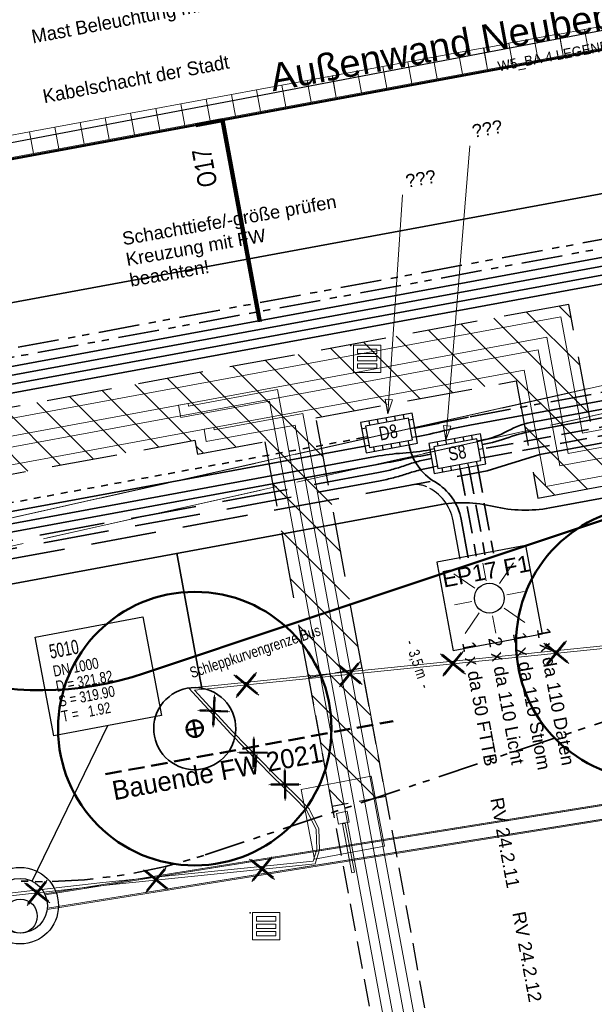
# Model space of a CAD drawing. Extents: x 3503752 to 3504470, y 5375172 to 5375556.
# Tile 29 of 77: x 3504223 to 3504234, y 5375419 to 5375437. Entities that reach past the tile are written whole.
import ezdxf

# ---------------------------------------------------------------- set-up
doc = ezdxf.new("R2010")
doc.units = 0
doc.header["$MEASUREMENT"] = 0
for name, pattern in [('1', [1.4, 0.5, -0.2, 0.5, -0.2]), ('123', [0.25001, 0.12501, -0.125]), ('140', [41.5, 15, -3.5, 15, -3.5, 1, -3.5]), ('2', [3.4, 1.2, -0.5, 1.2, -0.5]), ('211', [5, 3.75, -1.25]), ('237', [1.5, 0.75, -0.18, 0.13, -0.13, 0.13, -0.18]), ('240', [1.88, 1.25, -0.25, 0.13, -0.25]), ('39', [4.75, 4, -0.75]), ('86', [2.3751, 2.0001, -0.375]), ('89', [0.85001, 0.30001, -0.125, 0.3, -0.125])]:
    doc.linetypes.add(name, pattern=pattern)
for name, color, linetype in [('$_LISY_$_TMP', 7, 'Continuous'), ('4WB_KANALISATION', 7, 'Continuous'), ('68_BL_STREINLAUF', 7, 'Continuous'), ('_4WP______', 7, 'Continuous'), ('_4WP_BAUFELD', 7, 'Continuous'), ('_4WP_FW_PLANUN', 7, 'Continuous'), ('_4WP_GRABEN', 7, 'Continuous'), ('_4WP_KANALISATIO', 7, 'Continuous'), ('_4WP_KANCAD', 7, 'Continuous'), ('_4WP_KANCAD-T', 7, 'Continuous'), ('_4WP_KONZ-BAUGRU', 7, 'Continuous'), ('_4WP_LICHT-KSR', 7, 'Continuous'), ('_4WP_LICHT-LAMPE', 7, 'Continuous'), ('_4WP_LICHT_STILL', 7, 'Continuous'), ('_4WP_SCHNITTF_HR', 7, 'Continuous'), ('_4WP_STADT_BEW_S', 7, 'Continuous'), ('_4WP_STADT_DATEN', 7, 'Continuous'), ('_4WP_STADT_FTT3', 7, 'Continuous'), ('_4WP_STADT_KLEIN', 7, 'Continuous'), ('_4WP_STADT_LSA', 7, 'Continuous'), ('_4WP_STADT_PLS', 7, 'Continuous'), ('_4WP_STADT_RESER', 7, 'Continuous'), ('_4WP_STADT_SCHAD', 7, 'Continuous'), ('_4WP_STADT_SCHAS', 7, 'Continuous'), ('_4WP_STADT_STROM', 7, 'Continuous'), ('_4WP_TELEKOM', 7, 'Continuous'), ('_OST_1STEMPEL5', 7, 'Continuous'), ('BHM_BAUM_NEU', 7, 'Continuous'), ('PUNKTHOEHENATTDEF', 7, 'Continuous'), ('PUNKTNUMMERNATTDEF', 7, 'Continuous'), ('PUNKTSPEZIFIKATION', 7, 'Continuous'), ('X_BE_STELE50', 7, 'Continuous')]:
    doc.layers.add(name, color=color, linetype=linetype)
doc.styles.add('109', font='TXT', dxfattribs={"width": 0.7, "height": 0.26})
doc.styles.add('11', font='TXT', dxfattribs={"width": 0.8, "height": 0.25})
doc.styles.add('110', font='TXT', dxfattribs={"width": 0.8, "height": 0.2})
doc.styles.add('121', font='ARIAL.TTF', dxfattribs={"height": 0.24})
doc.styles.add('179', font='ARIAL.TTF', dxfattribs={"height": 0.24})
doc.styles.add('387', font='ARIAL.TTF', dxfattribs={"height": 0.24})
doc.styles.add('399', font='ARIAL.TTF', dxfattribs={"height": 0.3})
doc.styles.add('404', font='ARIAL.TTF', dxfattribs={"height": 0.24})
doc.styles.add('407', font='TXT', dxfattribs={"width": 0.8, "height": 0.35})
doc.styles.add('412', font='ARIAL.TTF', dxfattribs={"height": 0.24})
doc.styles.add('428', font='TXT', dxfattribs={"height": 0.35})
doc.styles.add('505', font='TXT', dxfattribs={"width": 0.8, "height": 0.2})
doc.styles.add('522', font='ARIAL.TTF', dxfattribs={"height": 0.5})
doc.styles.add('539', font='ARIAL.TTF', dxfattribs={"height": 0.24})
doc.styles.add('590', font='TXT', dxfattribs={"height": 0.18})
doc.styles.add('591', font='TXT', dxfattribs={"height": 0.25})

# ---------------------------------------------------------------- blocks, each defined once
blk = doc.blocks.new('_X8')
at = {"color": 32, "linetype": 'Continuous', "lineweight": 13}
for p, q in [((0, 0), (0, 0)), ((0.16, -0.867), (-0.597, -0.11)), ((0.32, -1.735), (-0.927, -0.487)), ((0.261, -2.382), (-0.767, -1.355)), ((-0.336, -2.492), (-0.606, -2.222))]:
    blk.add_line(p, q, dxfattribs=at)
blk = doc.blocks.new('_X10')
at = {"color": 32, "linetype": 'Continuous', "lineweight": 13}
for p, q in [((-45.141, -8.599), (-45.361, -8.379)), ((-44.821, -10.334), (-46.555, -8.599)), ((-44.981, -9.466), (-45.958, -8.489)), ((-44.253, -11.609), (-47.152, -8.71)), ((-47.315, -9.96), (-48.345, -8.93)), ((-46.719, -9.85), (-47.749, -8.82)), ((-48.509, -10.181), (-49.539, -9.151)), ((-47.912, -10.07), (-48.942, -9.04)), ((-49.106, -10.291), (-50.136, -9.261)), ((-49.677, -11.134), (-51.33, -9.481)), ((-49.703, -10.401), (-50.733, -9.371)), ((-51.271, -10.955), (-52.524, -9.702)), ((-49.517, -12.002), (-51.927, -9.592)), ((-52.09, -10.842), (-53.12, -9.812)), ((-53.284, -11.063), (-54.314, -10.033)), ((-52.687, -10.952), (-53.717, -9.922)), ((-54.478, -11.283), (-55.508, -10.253)), ((-53.881, -11.173), (-54.911, -10.143)), ((-55.075, -11.393), (-56.105, -10.363)), ((-44.85, -11.719), (-45.997, -10.572)), ((-51.867, -11.065), (-52.003, -10.93)), ((-45.446, -11.829), (-45.837, -11.439)), ((-49.356, -12.869), (-50.604, -11.622)), ((-49.196, -13.736), (-50.444, -12.489)), ((-49.036, -14.604), (-50.283, -13.356)), ((-49.293, -15.054), (-50.123, -14.224)), ((-49.89, -15.164), (-49.963, -15.091))]:
    blk.add_line(p, q, dxfattribs=at)
blk = doc.blocks.new('LEITSYSTEM_BRA2')
at = {"color": 251, "linetype": 'Continuous', "lineweight": 13}
for points in [[(-0.65, 0.65), (0.65, 0.65), (0.65, -0.65), (-0.65, -0.65), (-0.65, 0.65)], [(-1.02, 0.025), (-0.11, 0.025), (-0.11, -0.025), (-1.02, -0.025), (-1.02, 0.025)], [(-0.11, 0.02), (-0.1, 0.02), (-0.1, -0.02), (-0.11, -0.02), (-0.11, 0.02)], [(-0.1, 0.1), (0.1, 0.1), (0.1, -0.1), (-0.1, -0.1), (-0.1, 0.1)]]:
    blk.add_lwpolyline(points, dxfattribs=at)
blk = doc.blocks.new('WP_LP-1020')
at = {"color": 7, "linetype": 'Continuous', "lineweight": 25}
for p, q in [((-0.8253, 0.8253), (0.8253, 0.8253)), ((-0.8253, -0.8253), (-0.8253, 0.8253)), ((0.8253, -0.8253), (0.8253, 0.8253)), ((-0.8253, -0.8253), (0.8253, -0.8253))]:
    blk.add_line(p, q, dxfattribs=at)
at = {"color": 1, "linetype": 'Continuous', "lineweight": 13}
for p, q in [((-0.554739, 0.55475), (-0.229777, 0.229788)), ((0, 0.324962), (0, 0.649924)), ((0, 0.649924), (0, 0.324962)), ((0.229777, 0.229788), (0.554739, 0.55475)), ((0.229777, 0.229788), (0.554739, 0.55475)), ((-0.324962, 0), (-0.649924, 0)), ((-0.324962, 0), (-0.649924, 0)), ((0.324962, 0), (0.649924, 0)), ((-0.229777, -0.229777), (-0.554739, -0.554739)), ((-0.229777, -0.229777), (-0.554739, -0.554739)), ((0, -0.324962), (0, -0.649924)), ((0, -0.324962), (0, -0.649924)), ((0.229777, -0.229777), (0.554739, -0.554739)), ((0.229777, -0.229777), (0.554739, -0.554739))]:
    blk.add_line(p, q, dxfattribs=at)
at = {"color": 7, "linetype": 'Continuous', "lineweight": 25}
blk.add_circle((0, 0), 0.272749, dxfattribs=at)
blk = doc.blocks.new('PUNKT')
blk.add_point((0, 0))
at = {"layer": 'PUNKTHOEHENATTDEF', "linetype": 'Continuous', "flags": 1}
blk.add_attdef('PUNKTHOEHE', (1, -0.5), '', height=0.8, dxfattribs=at)
at = {"layer": 'PUNKTNUMMERNATTDEF', "linetype": 'Continuous', "flags": 1}
blk.add_attdef('PUNKTNUMMER', (1, 0.5), '', height=0.8, dxfattribs=at)
at = {"layer": 'PUNKTSPEZIFIKATION', "linetype": 'Continuous', "flags": 1}
blk.add_attdef('PUNKTSPEZIFIKATION', (1, -1.5), '', height=0.8, dxfattribs=at)
blk = doc.blocks.new('809')
at = {"color": 7, "linetype": 'Continuous', "lineweight": 13}
for points in [[(0, 0), (0.5, 0), (0.5, -0.5), (0, -0.5), (0, 0)], [(0.075005, -0.075005), (0.425003, -0.075005), (0.425003, -0.154999), (0.075005, -0.154999), (0.075005, -0.075005)], [(0.075005, -0.290001), (0.075005, -0.209999), (0.425003, -0.209999), (0.425003, -0.290001), (0.075005, -0.290001)], [(0.075005, -0.425003), (0.425003, -0.425003), (0.425003, -0.345001), (0.075005, -0.345001), (0.075005, -0.425003)]]:
    blk.add_lwpolyline(points, dxfattribs=at)
blk = doc.blocks.new('ALG_00093')
at = {"color": 1, "linetype": 'Continuous', "lineweight": 13}
blk.add_lwpolyline([(0, 0), (0.3773, 0.09625), (0.3773, -0.09625), (0, 0)], dxfattribs=at)
blk = doc.blocks.new('1016')
at = {"color": 7, "linetype": 'Continuous', "lineweight": 13}
for p, q in [((0.703072, 0.277444), (1.257444, -0.276928)), ((1.257444, 0.277444), (0.703072, -0.276928))]:
    blk.add_line(p, q, dxfattribs=at)
at = {"color": 2, "linetype": 'Continuous', "lineweight": 25}
for p, q in [((1.212401, 0.25319), (0.727326, -0.231885)), ((0.748114, 0.25319), (1.23319, -0.231885)), ((0.727326, 0.232401), (1.212401, -0.252674)), ((1.23319, 0.232401), (0.748114, -0.252674))]:
    blk.add_line(p, q, dxfattribs=at)
blk = doc.blocks.new('3203')
at = {"color": 1, "linetype": 'Continuous', "lineweight": 18}
for p, q in [((-0.2345, 0.2), (0.2345, 0.2)), ((-0.2345, -0.199999), (-0.2345, 0.2)), ((0.2345, 0.2), (0.2345, -0.199999)), ((-0.2345, -0.199999), (0.2345, -0.199999))]:
    blk.add_line(p, q, dxfattribs=at)

msp = doc.modelspace()

# ---------------------------------------------------------------- linework, layer by layer
at = {"layer": '4WB_KANALISATION', "color": 7, "linetype": '39', "lineweight": 18}
for p, q in [((3504219.207, 5375426.765), (3504281.18, 5375440.642)), ((3504219.317, 5375426.277), (3504281.29, 5375440.154))]:
    msp.add_line(p, q, dxfattribs=at)
at = {"layer": '4WB_KANALISATION', "color": 7, "linetype": '86', "lineweight": 18}
msp.add_line((3504219.24, 5375426.26), (3504281.26, 5375440.15), dxfattribs=at)
at = {"layer": '4WB_KANALISATION', "color": 7, "linetype": '140', "lineweight": 18}
msp.add_polyline3d([(3504219.17, 5375426.76, 0), (3504274.664, 5375439.191, 0), (3504281.21, 5375440.65, 0)], dxfattribs=at)
at = {"layer": '_4WP_BAUFELD', "color": 91, "linetype": 'Continuous', "lineweight": 50}
msp.add_lwpolyline([(3504215.375, 5375431.78), (3504219.033, 5375426.922, 0.322461), (3504225.728, 5375424.841), (3504278.413, 5375442.446)], format="xyb", dxfattribs=at)
at = {"layer": '_4WP_BAUFELD', "color": 91, "linetype": '237', "lineweight": 35}
msp.add_lwpolyline([(3504216.238, 5375424.816, 0.322461), (3504226.837, 5375421.522), (3504280.797, 5375439.552)], format="xyb", dxfattribs=at)
at = {"layer": '_4WP_FW_PLANUN', "color": 7, "linetype": 'Continuous', "lineweight": 13}
for p, q in [((3504228.155, 5375430.025), (3504228.155, 5375430.025)), ((3504228.622, 5375429.588), (3504228.622, 5375429.588))]:
    msp.add_line(p, q, dxfattribs=at)
at = {"layer": '_4WP_FW_PLANUN', "color": 7, "linetype": 'Continuous', "lineweight": 18}
msp.add_line((3504236.918, 5375384.677), (3504228.622, 5375429.588), dxfattribs=at)
at = {"layer": '_4WP_FW_PLANUN', "color": 1, "linetype": '89', "lineweight": 50}
msp.add_line((3504225.012, 5375422.997), (3504230.271, 5375423.969), dxfattribs=at)
at = {"layer": '_4WP_FW_PLANUN', "color": 7, "linetype": 'Continuous', "lineweight": 18}
for points in [[(3504289.17, 5375436.57), (3504279.422, 5375434.767), (3504278.511, 5375439.7), (3504235.305, 5375431.72), (3504235.697, 5375429.593), (3504233.731, 5375429.23), (3504233.338, 5375431.356), (3504198.081, 5375424.844)], [(3504289.229, 5375436.255), (3504279.165, 5375434.394), (3504278.254, 5375439.328), (3504235.692, 5375431.368), (3504236.07, 5375429.337), (3504233.474, 5375428.857), (3504233.081, 5375430.984), (3504197.829, 5375424.472)], [(3504289.264, 5375436.063), (3504279.009, 5375434.167), (3504278.098, 5375439.1), (3504235.905, 5375431.307), (3504236.297, 5375429.18), (3504233.318, 5375428.63), (3504232.925, 5375430.756), (3504197.675, 5375424.245)], [(3504289.323, 5375435.749), (3504278.753, 5375433.794), (3504277.841, 5375438.728), (3504236.277, 5375431.05), (3504236.67, 5375428.924), (3504233.061, 5375428.257), (3504232.668, 5375430.384), (3504197.423, 5375423.873)], [(3504236.443, 5375384.166), (3504229.13, 5375423.758), (3504228.011, 5375429.815), (3504226.388, 5375429.516), (3504226.347, 5375429.74), (3504226.524, 5375429.772), (3504226.532, 5375429.725), (3504228.155, 5375430.025)], [(3504236.62, 5375384.2), (3504229.307, 5375423.791), (3504228.155, 5375430.025)], [(3504236.741, 5375384.644), (3504228.478, 5375429.378), (3504226.855, 5375429.079), (3504226.814, 5375429.302), (3504226.991, 5375429.335), (3504227, 5375429.288), (3504228.622, 5375429.588)]]:
    msp.add_lwpolyline(points, dxfattribs=at)
at = {"layer": '_4WP_GRABEN', "color": 21, "linetype": '1', "lineweight": 25}
for p, q in [((3504229.705, 5375424.937), (3504228.722, 5375424.756)), ((3504237.21, 5375384.309), (3504229.705, 5375424.937)), ((3504228.722, 5375424.756), (3504236.226, 5375384.128)), ((3504230.139, 5375422.587), (3504229.156, 5375422.406))]:
    msp.add_line(p, q, dxfattribs=at)
at = {"layer": '_4WP_GRABEN', "color": 7, "linetype": 'Continuous', "lineweight": 13}
for p, q in [((3504228.722, 5375424.756), (3504229.705, 5375424.937)), ((3504230.139, 5375422.587), (3504229.705, 5375424.937)), ((3504228.722, 5375424.756), (3504229.156, 5375422.406))]:
    msp.add_line(p, q, dxfattribs=at)
at = {"layer": '_4WP_GRABEN', "color": 21, "linetype": '2', "lineweight": 25}
for points in [[(3504278.669, 5375439.931), (3504235.089, 5375431.881), (3504235.485, 5375429.74), (3504233.877, 5375429.443), (3504233.481, 5375431.584), (3504198.221, 5375425.071)], [(3504229.705, 5375424.937), (3504228.86, 5375429.51), (3504232.519, 5375430.186), (3504232.915, 5375428.045), (3504236.883, 5375428.777), (3504236.487, 5375430.919), (3504277.707, 5375438.533)], [(3504197.291, 5375423.678), (3504226.648, 5375429.101), (3504226.695, 5375428.846), (3504227.924, 5375429.073), (3504228.722, 5375424.756)]]:
    msp.add_lwpolyline(points, dxfattribs=at)
at = {"layer": '_4WP_KANALISATIO', "color": 1, "linetype": 'Continuous', "lineweight": 25}
msp.add_circle((3504223.455, 5375420.404), 0.31, dxfattribs=at)
at = {"layer": '_4WP_KANCAD', "color": 1, "linetype": 'Continuous', "lineweight": 18}
for p, q in [((3504223.901, 5375420.813), (3504248.2, 5375424.707)), ((3504223.909, 5375420.794), (3504248.199, 5375424.687)), ((3504223.949, 5375420.547), (3504248.238, 5375424.44)), ((3504223.946, 5375420.527), (3504248.246, 5375424.421))]:
    msp.add_line(p, q, dxfattribs=at)
at = {"layer": '_4WP_KANCAD', "color": 7, "linetype": '240', "lineweight": 18}
msp.add_lwpolyline([(3504242.733, 5375431.521), (3504281.29, 5375440.154), (3504281.18, 5375440.642), (3504219.207, 5375426.765)], dxfattribs=at)
at = {"layer": '_4WP_KANCAD', "color": 1, "linetype": 'Continuous', "lineweight": 18}
for points in [[(3504223.946, 5375420.527), (3504248.246, 5375424.421), (3504248.2, 5375424.707), (3504223.901, 5375420.813)], [(3504223.949, 5375420.547), (3504248.238, 5375424.44), (3504248.199, 5375424.687), (3504223.909, 5375420.794)]]:
    msp.add_lwpolyline(points, dxfattribs=at)
at = {"layer": '_4WP_KANCAD', "color": 1, "linetype": 'Continuous', "lineweight": 25}
for radius in [0.7, 0.5]:
    msp.add_circle((3504223.451, 5375420.594, 319.9), radius, dxfattribs=at)
at = {"layer": '_4WP_KANCAD-T', "color": 1, "linetype": 'Continuous', "lineweight": 25}
msp.add_line((3504223.67, 5375421.044), (3504225.052, 5375423.887), dxfattribs=at)
at = {"layer": '_4WP_KANCAD-T', "color": 7, "linetype": 'Continuous', "lineweight": 18}
msp.add_lwpolyline([(3504223.728, 5375425.502), (3504225.693, 5375425.875), (3504226.034, 5375424.073), (3504224.069, 5375423.7), (3504223.728, 5375425.502)], dxfattribs=at)
at = {"layer": '_4WP_KANCAD-T', "color": 1, "linetype": 'Continuous', "lineweight": 25}
msp.add_lwpolyline([(3504223.728, 5375425.502), (3504225.693, 5375425.875), (3504226.034, 5375424.073), (3504224.069, 5375423.7), (3504223.728, 5375425.502)], dxfattribs=at)
at = {"layer": '_4WP_KONZ-BAUGRU', "color": 1, "linetype": 'Continuous', "lineweight": 50}
msp.add_line((3504206.953, 5375431.219), (3504286.934, 5375445.993), dxfattribs=at)
at = {"layer": '_4WP_KONZ-BAUGRU', "color": 1, "linetype": 'Continuous', "lineweight": 13}
msp.add_line((3504286.193, 5375445.866), (3504207.614, 5375431.351), dxfattribs=at)
at = {"layer": '_4WP_LICHT-KSR', "color": 190, "linetype": '1', "lineweight": 35}
for p, q in [((3504231.947, 5375428.786), (3504255.898, 5375433.21)), ((3504231.496, 5375428.581), (3504231.792, 5375426.979)), ((3504231.654, 5375428.61), (3504231.95, 5375427.008))]:
    msp.add_line(p, q, dxfattribs=at)
at = {"layer": '_4WP_LICHT-KSR', "color": 190, "linetype": '2', "lineweight": 35}
msp.add_lwpolyline([(3504216.202, 5375425.878, -0.034962), (3504216.7, 5375425.934, 0.034957), (3504217.198, 5375425.99), (3504230.032, 5375428.361, 0.034956), (3504230.517, 5375428.486, -0.034962), (3504231.003, 5375428.611)], format="xyb", dxfattribs=at)
at = {"layer": '_4WP_LICHT_STILL', "color": 190, "linetype": 'Continuous', "lineweight": 18}
msp.add_lwpolyline([(3504236.082, 5375425.546), (3504226.538, 5375424.571), (3504227.306, 5375423.737), (3504228.056, 5375422.968), (3504228.456, 5375422.576), (3504228.694, 5375422.336), (3504228.864, 5375421.987), (3504228.877, 5375421.622), (3504228.806, 5375421.407), (3504224.962, 5375421.015), (3504222.553, 5375420.744), (3504219.665, 5375420.401), (3504216.248, 5375419.994), (3504214.929, 5375419.837)], dxfattribs=at)
at = {"layer": '_4WP_LICHT_STILL', "color": 255, "linetype": 'Continuous', "lineweight": 13}
msp.add_lwpolyline([(3504236.087, 5375425.496), (3504226.642, 5375424.531), (3504227.342, 5375423.771), (3504228.091, 5375423.003), (3504228.491, 5375422.611), (3504228.735, 5375422.365), (3504228.914, 5375421.999), (3504228.927, 5375421.615), (3504228.843, 5375421.361), (3504224.967, 5375420.965), (3504222.559, 5375420.694), (3504219.671, 5375420.351), (3504216.254, 5375419.944), (3504214.935, 5375419.787)], dxfattribs=at)
at = {"layer": '_4WP_SCHNITTF_HR', "color": 92, "linetype": '211', "lineweight": 100}
msp.add_lwpolyline([(3504226.662, 5375434.86), (3504227.154, 5375434.951), (3504227.965, 5375430.559)], dxfattribs=at)
at = {"layer": '_4WP_STADT_BEW_S', "color": 142, "linetype": 'Continuous', "lineweight": 35}
for p, q in [((3504226.316, 5375427.034), (3504226.676, 5375425.082)), ((3504226.676, 5375425.082), (3504226.774, 5375424.569))]:
    msp.add_line(p, q, dxfattribs=at)
msp.add_lwpolyline([(3504236.743, 5375428.53), (3504233.134, 5375427.864, -0.104436), (3504232.112, 5375427.89, 0.104442), (3504231.09, 5375427.916), (3504221.493, 5375426.143, 0.203055), (3504221.003, 5375425.82, -0.205283), (3504219.92, 5375425.099), (3504217.29, 5375424.613, -0.226341), (3504216.084, 5375424.937, 0.226061), (3504215.627, 5375425.06), (3504199.436, 5375422.069, -0.410021)], format="xyb", dxfattribs=at)
msp.add_lwpolyline([(3504227.381, 5375423.97), (3504227.391, 5375423.897), (3504227.394, 5375423.824), (3504227.39, 5375423.75), (3504227.378, 5375423.678), (3504227.36, 5375423.606), (3504227.334, 5375423.537), (3504227.302, 5375423.471), (3504227.264, 5375423.408), (3504227.22, 5375423.349), (3504227.17, 5375423.295), (3504227.115, 5375423.246), (3504227.055, 5375423.203), (3504226.992, 5375423.166), (3504226.925, 5375423.135), (3504226.856, 5375423.111), (3504226.784, 5375423.093), (3504226.711, 5375423.083), (3504226.638, 5375423.08), (3504226.564, 5375423.084), (3504226.491, 5375423.096), (3504226.42, 5375423.114), (3504226.351, 5375423.14), (3504226.285, 5375423.172), (3504226.222, 5375423.21), (3504226.163, 5375423.254), (3504226.109, 5375423.304), (3504226.06, 5375423.359), (3504226.017, 5375423.419), (3504225.98, 5375423.482), (3504225.949, 5375423.549), (3504225.924, 5375423.618), (3504225.907, 5375423.69), (3504225.897, 5375423.763), (3504225.894, 5375423.836), (3504225.898, 5375423.91), (3504225.91, 5375423.982), (3504225.928, 5375424.054), (3504225.953, 5375424.123), (3504225.985, 5375424.189), (3504226.024, 5375424.252), (3504226.068, 5375424.311), (3504226.118, 5375424.365), (3504226.173, 5375424.414), (3504226.232, 5375424.457), (3504226.296, 5375424.494), (3504226.363, 5375424.525), (3504226.432, 5375424.55), (3504226.504, 5375424.567), (3504226.577, 5375424.577), (3504226.65, 5375424.58), (3504226.724, 5375424.576), (3504226.796, 5375424.564), (3504226.868, 5375424.546), (3504226.937, 5375424.521), (3504227.003, 5375424.489), (3504227.066, 5375424.45), (3504227.125, 5375424.406), (3504227.179, 5375424.356), (3504227.228, 5375424.301), (3504227.271, 5375424.242), (3504227.308, 5375424.178), (3504227.339, 5375424.111), (3504227.363, 5375424.042), (3504227.381, 5375423.97)], dxfattribs=at)
at = {"layer": '_4WP_STADT_DATEN', "color": 7, "linetype": 'Continuous', "lineweight": 35}
msp.add_line((3504229.753, 5375428.991), (3504217.234, 5375426.678), dxfattribs=at)
msp.add_lwpolyline([(3504189.384, 5375423.998), (3504199.903, 5375425.968), (3504278.98, 5375440.575), (3504281.835, 5375437.737), (3504281.855, 5375437.358), (3504281.78, 5375437.282)], dxfattribs=at)
for points in [[(3504256.889, 5375434.014), (3504256.308, 5375434.059), (3504245.751, 5375432.109, 0.041741), (3504244.998, 5375431.903, -0.041738), (3504244.246, 5375431.698), (3504231.675, 5375429.376, 0.014997), (3504231.186, 5375429.271, -0.015), (3504230.697, 5375429.165)], [(3504231.645, 5375426.952), (3504231.514, 5375427.657, 0.217489), (3504231.038, 5375428.338, -0.217488), (3504230.561, 5375429.018)]]:
    msp.add_lwpolyline(points, format="xyb", dxfattribs=at)
at = {"layer": '_4WP_STADT_FTT3', "color": 1, "linetype": '2', "lineweight": 35}
msp.add_lwpolyline([(3504193.785, 5375420.531), (3504194.729, 5375420.706, 0.085942), (3504195.688, 5375421.06, -0.081913), (3504196.644, 5375421.422), (3504198.188, 5375421.733, 0.063448), (3504200.084, 5375422.373, -0.067471), (3504201.984, 5375422.997), (3504215.546, 5375425.502, -0.226225), (3504216.377, 5375425.279, 0.226225), (3504217.208, 5375425.056), (3504219.838, 5375425.541, 0.204552), (3504220.625, 5375426.063, -0.204543), (3504221.411, 5375426.585), (3504231.992, 5375428.54), (3504232.954, 5375428.84), (3504242.982, 5375430.692, -0.062571), (3504244.263, 5375430.766, 0.062569), (3504245.545, 5375430.84), (3504255.042, 5375432.594), (3504255.604, 5375432.902), (3504256.888, 5375433.139), (3504258.968, 5375433.767)], format="xyb", dxfattribs=at)
at = {"layer": '_4WP_STADT_FTT3', "color": 1, "linetype": '237', "lineweight": 25}
msp.add_lwpolyline([(3504231.497, 5375426.925), (3504231.367, 5375427.63, 0.242912), (3504230.889, 5375428.247, 0.152099), (3504230.594, 5375428.282)], format="xyb", dxfattribs=at)
at = {"layer": '_4WP_STADT_KLEIN', "color": 3, "linetype": '123', "lineweight": 35}
msp.add_line((3504229.724, 5375429.148), (3504217.205, 5375426.836), dxfattribs=at)
at = {"layer": '_4WP_STADT_KLEIN', "color": 3, "linetype": '237', "lineweight": 35}
msp.add_lwpolyline([(3504256.872, 5375434.325), (3504245.722, 5375432.266, 0.044939), (3504244.97, 5375432.056, -0.044936), (3504244.218, 5375431.846), (3504231.648, 5375429.524, 0.009999), (3504231.158, 5375429.423, -0.010001), (3504230.668, 5375429.323)], format="xyb", dxfattribs=at)
at = {"layer": '_4WP_STADT_LSA', "color": 7, "linetype": '237', "lineweight": 35}
for points in [[(3504189.327, 5375424.3), (3504191.903, 5375424.776, 0.043992), (3504192.916, 5375425.053, -0.042289), (3504193.884, 5375425.322), (3504199.815, 5375426.44), (3504279.141, 5375441.093), (3504282.251, 5375438), (3504282.287, 5375437.325), (3504282.014, 5375437.049)], [(3504281.936, 5375437.127), (3504282.175, 5375437.367), (3504282.148, 5375437.877), (3504279.087, 5375440.92), (3504199.844, 5375426.283), (3504193.914, 5375425.157, 0.018793), (3504192.938, 5375424.933, -0.019765), (3504191.918, 5375424.702), (3504189.341, 5375424.226)]]:
    msp.add_lwpolyline(points, format="xyb", dxfattribs=at)
at = {"layer": '_4WP_STADT_PLS', "color": 7, "linetype": 'Continuous', "lineweight": 35}
msp.add_lwpolyline([(3504189.356, 5375424.143), (3504199.873, 5375426.126), (3504279.034, 5375440.748), (3504281.991, 5375437.807), (3504282.015, 5375437.366), (3504281.856, 5375437.206)], dxfattribs=at)
at = {"layer": '_4WP_STADT_RESER', "color": 7, "linetype": 'Continuous', "lineweight": 35}
msp.add_lwpolyline([(3504189.416, 5375423.855), (3504199.932, 5375425.811), (3504278.927, 5375440.403), (3504281.731, 5375437.614), (3504281.743, 5375437.401), (3504281.702, 5375437.36)], dxfattribs=at)
for points in [[(3504231.888, 5375429.101, 0.079495), (3504232.366, 5375429.27, -0.079489), (3504232.843, 5375429.44), (3504255.218, 5375433.573)], [(3504255.84, 5375433.525), (3504232.872, 5375429.282, 0.039938), (3504232.387, 5375429.152, -0.039934), (3504231.903, 5375429.022)], [(3504216.144, 5375426.192, 0.029969), (3504216.63, 5375426.313, -0.029973), (3504217.117, 5375426.433), (3504229.95, 5375428.804, -0.029975), (3504230.447, 5375428.865, 0.029973), (3504230.944, 5375428.926)], [(3504230.959, 5375428.847, 0.005001), (3504230.468, 5375428.752, -0.005), (3504229.977, 5375428.656), (3504217.144, 5375426.285, -0.005001), (3504216.651, 5375426.2, 0.005003), (3504216.159, 5375426.114)]]:
    msp.add_lwpolyline(points, format="xyb", dxfattribs=at)
msp.add_polyline3d([(3504189.438, 5375423.71, 0), (3504278.874, 5375440.23, 0), (3504280.688, 5375438.426, 0), (3504280.561, 5375437.844, 0), (3504280.396, 5375437.677, 0)], dxfattribs=at)
at = {"layer": '_4WP_STADT_SCHAD', "color": 1, "linetype": 'Continuous', "lineweight": 18}
msp.add_line((3504230.176, 5375429.582), (3504230.442, 5375433.583), dxfattribs=at)
at = {"layer": '_4WP_STADT_SCHAD', "color": 7, "linetype": 'Continuous', "lineweight": 25}
for p, q in [((3504230.002, 5375429.403), (3504229.988, 5375429.482)), ((3504230.16, 5375429.432), (3504230.145, 5375429.511)), ((3504230.317, 5375429.461), (3504230.302, 5375429.54)), ((3504230.474, 5375429.49), (3504230.46, 5375429.569)), ((3504230.639, 5375429.48), (3504230.56, 5375429.465)), ((3504229.773, 5375429.32), (3504229.695, 5375429.305)), ((3504229.845, 5375429.374), (3504229.83, 5375429.453)), ((3504230.668, 5375429.323), (3504230.589, 5375429.308)), ((3504229.802, 5375429.163), (3504229.724, 5375429.148)), ((3504230.697, 5375429.165), (3504230.618, 5375429.151)), ((3504229.832, 5375429.005), (3504229.753, 5375428.991)), ((3504229.932, 5375428.902), (3504229.917, 5375428.981)), ((3504230.089, 5375428.931), (3504230.075, 5375429.01)), ((3504230.247, 5375428.96), (3504230.232, 5375429.039)), ((3504230.404, 5375428.989), (3504230.39, 5375429.068)), ((3504230.561, 5375429.018), (3504230.547, 5375429.097))]:
    msp.add_line(p, q, dxfattribs=at)
for points in [[(3504229.673, 5375429.423, 0), (3504229.775, 5375428.873, 0), (3504230.719, 5375429.047, 0), (3504230.617, 5375429.598, 0), (3504229.673, 5375429.423, 0)], [(3504229.766, 5375429.359, 0), (3504229.839, 5375428.966, 0), (3504230.626, 5375429.111, 0), (3504230.553, 5375429.505, 0), (3504229.766, 5375429.359, 0)]]:
    msp.add_polyline3d(points, dxfattribs=at)
at = {"layer": '_4WP_STADT_SCHAS', "color": 1, "linetype": 'Continuous', "lineweight": 18}
msp.add_line((3504231.237, 5375429.102), (3504231.672, 5375434.48), dxfattribs=at)
at = {"layer": '_4WP_STADT_SCHAS', "color": 7, "linetype": 'Continuous', "lineweight": 25}
for p, q in [((3504231.409, 5375429.053), (3504231.395, 5375429.131)), ((3504231.567, 5375429.082), (3504231.552, 5375429.16)), ((3504231.724, 5375429.111), (3504231.709, 5375429.189)), ((3504231.023, 5375428.941), (3504230.944, 5375428.926)), ((3504231.095, 5375428.995), (3504231.08, 5375429.073)), ((3504231.252, 5375429.024), (3504231.237, 5375429.102)), ((3504231.888, 5375429.101), (3504231.81, 5375429.086)), ((3504231.918, 5375428.943), (3504231.839, 5375428.929)), ((3504231.947, 5375428.786), (3504231.868, 5375428.771)), ((3504231.081, 5375428.626), (3504231.003, 5375428.611)), ((3504231.182, 5375428.523), (3504231.167, 5375428.601)), ((3504231.339, 5375428.552), (3504231.325, 5375428.63)), ((3504231.496, 5375428.581), (3504231.482, 5375428.659)), ((3504231.654, 5375428.61), (3504231.639, 5375428.688)), ((3504231.811, 5375428.639), (3504231.797, 5375428.717))]:
    msp.add_line(p, q, dxfattribs=at)
for points in [[(3504230.923, 5375429.044, 0), (3504231.024, 5375428.493, 0), (3504231.968, 5375428.668, 0), (3504231.867, 5375429.219, 0), (3504230.923, 5375429.044, 0)], [(3504231.016, 5375428.98, 0), (3504231.089, 5375428.587, 0), (3504231.875, 5375428.732, 0), (3504231.803, 5375429.125, 0), (3504231.016, 5375428.98, 0)]]:
    msp.add_polyline3d(points, dxfattribs=at)
at = {"layer": '_4WP_STADT_STROM', "color": 3, "linetype": '1', "lineweight": 35}
for p, q in [((3504255.869, 5375433.367), (3504231.918, 5375428.943)), ((3504231.811, 5375428.639), (3504232.107, 5375427.037))]:
    msp.add_line(p, q, dxfattribs=at)
at = {"layer": '_4WP_STADT_STROM', "color": 3, "linetype": '2', "lineweight": 35}
msp.add_lwpolyline([(3504230.974, 5375428.769, 0.039939), (3504230.489, 5375428.639, -0.039935), (3504230.005, 5375428.509), (3504217.171, 5375426.138, -0.039934), (3504216.672, 5375426.086, 0.039936), (3504216.173, 5375426.035)], format="xyb", dxfattribs=at)
at = {"layer": '_4WP_TELEKOM', "color": 114, "linetype": 'Continuous', "lineweight": 35}
msp.add_lwpolyline([(3504172.216, 5375460.701), (3504172.221, 5375460.847, -0.403893), (3504173.222, 5375461.81), (3504186.325, 5375461.787, -0.35713), (3504187.304, 5375460.983), (3504193.469, 5375430.095, -0.033762), (3504193.462, 5375427.377, 0.490271), (3504194.641, 5375426.324), (3504275.505, 5375441.26), (3504280.071, 5375443.291), (3504283.631, 5375443.968), (3504285.036, 5375443.746), (3504289.29, 5375444.556), (3504294.357, 5375442.932), (3504294.578, 5375442.922)], format="xyb", dxfattribs=at)
at = {"layer": '_OST_1STEMPEL5', "color": 250, "linetype": 'Continuous', "lineweight": 25}
msp.add_line((3504237.612, 5375437.255), (3504220.73, 5375434.047), dxfattribs=at)
at = {"layer": 'BHM_BAUM_NEU', "color": 91, "linetype": 'Continuous', "lineweight": 50}
for p, q in [((3504226.672, 5375423.683), (3504226.616, 5375423.977)), ((3504226.791, 5375423.858), (3504226.497, 5375423.802))]:
    msp.add_line(p, q, dxfattribs=at)
for centre, radius in [((3504235.019, 5375425.397), 2.5), ((3504226.644, 5375423.83), 2.5), ((3504226.644, 5375423.83), 0.15)]:
    msp.add_circle(centre, radius, dxfattribs=at)

# ---------------------------------------------------------------- block references
at = {"layer": '$_LISY_$_TMP', "color": 7, "rotation": 10.46543884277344}
for p in [(3504234.038, 5375436.456), (3504233.115, 5375436.286), (3504233.577, 5375436.371), (3504232.193, 5375436.115), (3504232.654, 5375436.201), (3504231.271, 5375435.945), (3504231.732, 5375436.03), (3504230.348, 5375435.775), (3504230.809, 5375435.86), (3504229.426, 5375435.604), (3504229.887, 5375435.689), (3504228.042, 5375435.349), (3504228.503, 5375435.434), (3504228.965, 5375435.519), (3504227.12, 5375435.178), (3504227.581, 5375435.263), (3504226.197, 5375435.008), (3504226.659, 5375435.093), (3504225.275, 5375434.837), (3504225.736, 5375434.923), (3504224.353, 5375434.667), (3504224.814, 5375434.752), (3504223.43, 5375434.497), (3504223.891, 5375434.582)]:
    msp.add_blockref('3203', p, dxfattribs=at)
at = {"layer": '$_LISY_$_TMP', "color": 7}
for name, p, xscale, yscale, rotation in [('ALG_00093', (3504230.176, 5375429.582), 0.699999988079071, 0.699999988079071, 86.198380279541), ('ALG_00093', (3504231.237, 5375429.102), 0.699999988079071, 0.699999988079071, 85.38355865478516), ('1016', (3504233.985, 5375425.282), 0.75, 0.75, 185.8330123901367), ('1016', (3504232.096, 5375425.089), 0.75, 0.75, 185.8330123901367), ('1016', (3504230.207, 5375424.896), 0.75, 0.75, 185.8330123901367), ('1016', (3504228.318, 5375424.703), 0.75, 0.75, 185.8330123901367), ('1016', (3504226.494, 5375424.692), 0.75, 0.75, 312.6408233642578), ('1016', (3504227.204, 5375423.914), 0.75, 0.75, 314.2833824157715), ('1016', (3504227.766, 5375423.322), 0.75, 0.75, 315.5787254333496), ('1016', (3504228.606, 5375421.336), 0.75, 0.75, 185.8227401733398), ('1016', (3504226.668, 5375421.139), 0.75, 0.75, 185.8227401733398), ('1016', (3504224.494, 5375420.912), 0.75, 0.75, 186.418473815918)]:
    msp.add_blockref(name, p, dxfattribs=dict(at, xscale=xscale, yscale=yscale, rotation=rotation))
at = {"layer": '68_BL_STREINLAUF', "color": 7}
for name, p in [('PUNKT', (3504229.5, 5375430.835)), ('809', (3504229.545, 5375430.84)), ('PUNKT', (3504227.654, 5375420.464)), ('809', (3504227.699, 5375420.469))]:
    msp.add_blockref(name, p, dxfattribs=at)
at = {"layer": '_4WP_GRABEN'}
for name, p in [('_X10', (3504278.669, 5375439.931)), ('_X8', (3504229.705, 5375424.937))]:
    msp.add_blockref(name, p, dxfattribs=at)
at = {"layer": '_4WP_LICHT-LAMPE', "color": 7, "rotation": 190.575}
msp.add_blockref('WP_LP-1020', (3504232.03, 5375426.214), dxfattribs=at)
at = {"layer": 'X_BE_STELE50', "color": 7, "rotation": 100.7739898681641}
msp.add_blockref('LEITSYSTEM_BRA2', (3504229.35, 5375422.202), dxfattribs=at)

# ---------------------------------------------------------------- texts
at = {"layer": '_4WP______', "color": 7, "linetype": 'Continuous', "style": '539'}
for s, p in [('Schachttiefe/-größe prüfen', (3504225.341, 5375432.662)), ('Kreuzung mit FW', (3504225.408, 5375432.284)), ('beachten!', (3504225.475, 5375431.906))]:
    msp.add_text(s, height=0.24, rotation=10.0084, dxfattribs=at).set_placement(p)
at = {"layer": '_4WP_BAUFELD', "color": 91, "linetype": 'Continuous', "style": '505', "width": 0.8}
for s, rotation, p in [('Schleppkurvengrenze Bus', 18.4768, (3504226.593, 5375424.75)), ('-  3,5 m  -', 288.4768, (3504230.487, 5375425.412))]:
    msp.add_text(s, height=0.2, rotation=rotation, dxfattribs=at).set_placement(p)
at = {"layer": '_4WP_FW_PLANUN', "color": 7, "linetype": 'Continuous', "style": '428'}
msp.add_text('Bauende FW 2021', height=0.35, rotation=10.4654, dxfattribs=at).set_placement((3504225.171, 5375422.519))
at = {"layer": '_4WP_KANCAD-T', "color": 1, "linetype": 'Continuous'}
for s, height, style, width, p in [('5010', 0.26, '109', 0.7, (3504224.01, 5375425.106)), ('DN 1000', 0.2, '110', 0.8, (3504224.072, 5375424.778)), ('D = 321.82', 0.2, '110', 0.8, (3504224.124, 5375424.503)), ('S = 319.90', 0.2, '110', 0.8, (3504224.176, 5375424.228)), ('T =   1.92', 0.2, '110', 0.8, (3504224.229, 5375423.953))]:
    msp.add_text(s, height=height, rotation=10.737, dxfattribs=dict(at, style=style, width=width)).set_placement(p)
at = {"layer": '_4WP_KONZ-BAUGRU', "color": 1, "linetype": 'Continuous', "style": '522'}
msp.add_text('Außenwand Neubebauung', height=0.5, rotation=10.4655, dxfattribs=at).set_placement((3504228.071, 5375435.477))
at = {"layer": '_4WP_LICHT-KSR', "color": 190, "linetype": 'Continuous', "style": '387'}
msp.add_text('2 x da 110 Licht', height=0.24, rotation=280.4654, dxfattribs=at).set_placement((3504232.008, 5375425.483))
at = {"layer": '_4WP_LICHT-LAMPE', "color": 190, "linetype": 'Continuous', "style": '399'}
msp.add_text('EP17 F1', height=0.3, rotation=10.773, dxfattribs=at).set_placement((3504231.197, 5375426.407))
at = {"layer": '_4WP_SCHNITTF_HR', "color": 7, "linetype": 'Continuous', "style": '407', "width": 0.8}
msp.add_text('O17', height=0.35, rotation=100.4654, dxfattribs=at).set_placement((3504227.06, 5375433.762))
at = {"layer": '_4WP_STADT_DATEN', "color": 7, "linetype": 'Continuous', "style": '412'}
msp.add_text('1 x da 110 Daten', height=0.24, rotation=280.4654, dxfattribs=at).set_placement((3504232.895, 5375425.651))
at = {"layer": '_4WP_STADT_FTT3', "color": 1, "linetype": 'Continuous', "style": '121'}
for s, rotation, p in [('1 x da 50 FTTB', 280.4654, (3504231.531, 5375425.399)), ('RV 24.2.11', 280.5567, (3504232.047, 5375422.547)), ('RV 24.2.12', 280.5567, (3504232.45, 5375420.463))]:
    msp.add_text(s, height=0.24, rotation=rotation, dxfattribs=at).set_placement(p)
at = {"layer": '_4WP_STADT_SCHAD', "color": 1, "linetype": 'Continuous', "style": '404'}
msp.add_text('???', height=0.24, rotation=10.0084, dxfattribs=at).set_placement((3504230.52, 5375433.714))
at = {"layer": '_4WP_STADT_SCHAD', "color": 7, "linetype": 'Continuous', "style": '11', "width": 0.8}
msp.add_text('D8', height=0.25, rotation=10.4655, dxfattribs=at).set_placement((3504230.036, 5375429.093))
at = {"layer": '_4WP_STADT_SCHAS', "color": 1, "linetype": 'Continuous', "style": '404'}
msp.add_text('???', height=0.24, rotation=10.0084, dxfattribs=at).set_placement((3504231.737, 5375434.626))
at = {"layer": '_4WP_STADT_SCHAS', "color": 7, "linetype": 'Continuous', "style": '11', "width": 0.8}
msp.add_text('S8', height=0.25, rotation=10.4655, dxfattribs=at).set_placement((3504231.304, 5375428.72))
at = {"layer": '_4WP_STADT_STROM', "color": 7, "linetype": 'Continuous', "style": '179'}
msp.add_text('1 x da 110 Strom', height=0.24, rotation=280.4654, dxfattribs=at).set_placement((3504232.457, 5375425.568))
at = {"layer": '_OST_1STEMPEL5', "color": 7, "linetype": 'Continuous'}
for s, height, rotation, style, p in [('Mast Beleuchtung mit Fundamentrohr', 0.25, 10.665, '591', (3504223.685, 5375436.351)), ('W5_BA 4 LEGENDE_SCHUTZROHRE.SST', 0.18, 10.7605, '590', (3504232.202, 5375435.843)), ('Kabelschacht der Stadt', 0.25, 10.665, '591', (3504223.892, 5375435.259))]:
    msp.add_text(s, height=height, rotation=rotation, dxfattribs=dict(at, style=style)).set_placement(p)

doc.saveas('drawing.dxf')
